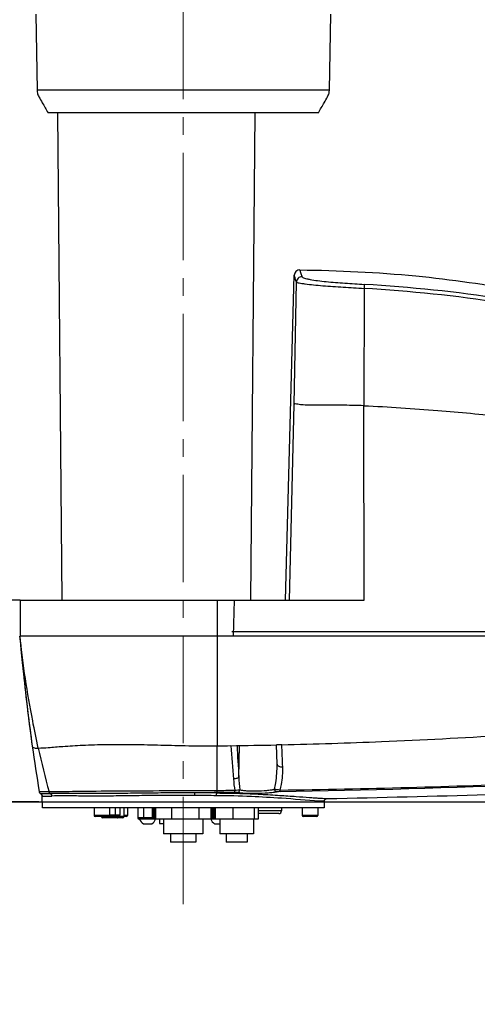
# Model space of a CAD drawing. Header units: millimetres. Extents: x 4086 to 8318, y 123 to 1549.
# Tile 22 of 54: x 6903 to 6984, y 811 to 986. Entities that reach past the tile are written whole.
import ezdxf

# ---------------------------------------------------------------- set-up
doc = ezdxf.new("R2010")
doc.units = ezdxf.units.MM
doc.linetypes.add('CENTER2', pattern=[28.575, 19.05, -3.175, 3.175, -3.175])
doc.layers.add('00_COMPONENTS', color=7, linetype='Continuous')
doc.layers.add('中心线层', color=7, linetype='CENTER2', lineweight=0)
doc.layers.add('细线层', color=7, linetype='Continuous', lineweight=0)
doc.styles.get("Standard").update_dxf_attribs({"font": 'SourceHanSansCN-Normal.ttf'})
doc.dimstyles.new('直线标注', dxfattribs={"dimtxt": 7, "dimasz": 3, "dimexe": 1.25, "dimexo": 0.625, "dimtad": 1, "dimdec": 1, "dimlfac": 2, "dimdsep": 46, "dimtxsty": 'Standard', "dimcen": 2.5, "dimadec": 0, "dimazin": 0, "dimtm": 1e-09, "dimtfac": 1, "dimtdec": 1, "dimtmove": 0, "dimatfit": 3, "dimfxl": 0, "dimarcsym": 0})

# ---------------------------------------------------------------- blocks, each defined once
blk = doc.blocks.new('*D840')
at = {"color": 0, "lineweight": -2}
for p, q in [((6720.94, 1064.57), (6703.17, 1064.57)), ((6704.42, 850.07), (6704.42, 1061.57)), ((7083.22, 847.07), (6703.17, 847.07))]:
    blk.add_line(p, q, dxfattribs=at)
at = {"color": 0}
for points in [[(6704.92, 1061.57), (6703.92, 1061.57), (6704.42, 1064.57)], [(6703.92, 850.07), (6704.92, 850.07), (6704.42, 847.07)]]:
    blk.add_solid(points, dxfattribs=at)
at = {"layer": 'Defpoints', "color": 0}
for p in [(6704.42, 1064.57), (6721.56, 1064.57), (7083.85, 847.07)]:
    blk.add_point(p, dxfattribs=at)
at = {"color": 0, "insert": (6700.16, 955.82), "char_height": 7, "attachment_point": 5, "rotation": 90}
blk.add_mtext('435.2', dxfattribs=at)
blk = doc.blocks.new('*D841')
at = {"color": 0, "lineweight": -2}
for p, q in [((6902.46, 882.98), (6763.06, 882.98)), ((6764.31, 850.13), (6764.31, 879.98)), ((6906.46, 847.13), (6763.06, 847.13))]:
    blk.add_line(p, q, dxfattribs=at)
at = {"color": 0}
for points in [[(6764.81, 879.98), (6763.81, 879.98), (6764.31, 882.98)], [(6763.81, 850.13), (6764.81, 850.13), (6764.31, 847.13)]]:
    blk.add_solid(points, dxfattribs=at)
at = {"layer": 'Defpoints', "color": 0}
for p in [(6764.31, 882.98), (6903.08, 882.98), (6907.08, 847.13)]:
    blk.add_point(p, dxfattribs=at)
at = {"color": 0, "insert": (6760.13, 861.85), "char_height": 7, "attachment_point": 5, "rotation": 90}
blk.add_mtext('72', dxfattribs=at)
blk = doc.blocks.new('*D848')
at = {"color": 0, "lineweight": -2}
for p, q in [((6824.69, 1072.07), (7146.52, 1072.07)), ((7145.27, 814.22), (7145.27, 1069.07)), ((7070.24, 811.22), (7146.52, 811.22))]:
    blk.add_line(p, q, dxfattribs=at)
at = {"color": 0}
for points in [[(7145.77, 1069.07), (7144.77, 1069.07), (7145.27, 1072.07)], [(7144.77, 814.22), (7145.77, 814.22), (7145.27, 811.22)]]:
    blk.add_solid(points, dxfattribs=at)
at = {"layer": 'Defpoints', "color": 0}
for p in [(6824.06, 1072.07), (7145.27, 1072.07), (7069.61, 811.22)]:
    blk.add_point(p, dxfattribs=at)
at = {"color": 0, "insert": (7141.01, 944.09), "char_height": 7, "attachment_point": 5, "rotation": 90}
blk.add_mtext('523.7', dxfattribs=at)
blk = doc.blocks.new('*D960')
at = {"layer": 'Defpoints', "color": 0}
for p in [(6762.11, 990.47), (6764.53, 990.47), (6903.79, 882.98)]:
    blk.add_point(p, dxfattribs=at)
at = {"layer": '细线层', "color": 0, "lineweight": -2}
for p, q in [((6762.74, 990.47), (6765.78, 990.47)), ((6764.53, 885.98), (6764.53, 987.47)), ((6903.16, 882.98), (6763.28, 882.98))]:
    blk.add_line(p, q, dxfattribs=at)
at = {"layer": '细线层', "color": 0}
for points in [[(6765.03, 987.47), (6764.03, 987.47), (6764.53, 990.47)], [(6764.03, 885.98), (6765.03, 885.98), (6764.53, 882.98)]]:
    blk.add_solid(points, dxfattribs=at)
at = {"layer": '细线层', "color": 0, "insert": (6760.28, 936.72), "char_height": 7, "attachment_point": 5, "rotation": 90}
blk.add_mtext('215', dxfattribs=at)

msp = doc.modelspace()

# ---------------------------------------------------------------- linework, layer by layer
at = {"layer": '00_COMPONENTS', "color": 7, "linetype": 'Continuous'}
for p, q in [((6905.9212, 986.9607), (6906.1567, 973.4697)), ((6958.0641, 973.4697), (6958.2996, 986.9607)), ((6958.0641, 973.4697), (6906.1567, 973.4697)), ((6956.1104, 969.4697), (6908.1104, 969.4697)), ((6910.6181, 882.9791), (6909.8735, 969.4697)), ((6944.1243, 882.9791), (6944.8693, 969.4697)), ((6950.2836, 882.9791), (6951.8205, 940.614)), ((6951.8231, 917.6954), (6952.2041, 939.4029)), ((6964.2111, 938.2893), (6964.1939, 917.4687)), ((6951.0009, 882.9736), (6951.8231, 917.6954)), ((6964.2367, 882.9791), (6964.1939, 917.4687)), ((6903.1404, 882.9791), (6903.1404, 876.5697)), ((6903.1404, 882.9791), (6964.2367, 882.9791)), ((6938.1793, 876.5697), (6938.1793, 882.9791)), ((6941.1828, 882.9791), (6940.9594, 876.5815)), ((6911.0996, 876.5709), (6903.0806, 876.5697)), ((6903.1251, 876.3816), (6903.1706, 875.8526)), ((6903.1706, 875.8526), (6903.3121, 874.2736)), ((7095.6104, 876.5697), (6911.0996, 876.5709)), ((6938.1154, 876.5697), (6938.1149, 857.0991)), ((7095.5835, 877.3197), (6940.7688, 877.3197)), ((7095.5836, 877.3197), (6940.9852, 877.3197)), ((6903.3121, 874.2736), (6903.4877, 872.4337)), ((6903.4877, 872.4337), (6903.6979, 870.3605)), ((6903.6979, 870.3605), (6903.9747, 867.7556)), ((6904.2734, 865.1121), (6904.7129, 861.5029)), ((6904.4869, 863.3205), (6904.4917, 863.2812)), ((6904.7129, 861.5029), (6904.9133, 859.9525)), ((6904.9133, 859.9525), (6905.13, 858.3348)), ((6905.13, 858.3348), (6905.3129, 857.0134)), ((6938.1145, 849.1313), (6938.115, 857.0995)), ((6941.9814, 851.5525), (6942.1247, 857.1479)), ((6948.7638, 853.8271), (6948.674, 857.2659)), ((6906.5406, 848.9738), (6906.5406, 848.9737)), ((6906.5406, 848.9737), (6906.5613, 848.892)), ((6906.5613, 848.892), (6906.6064, 848.7958)), ((6906.6064, 848.7958), (6906.6549, 848.729)), ((6906.6313, 848.7587), (6906.632, 848.7577)), ((6906.632, 848.7577), (6906.706, 848.6776)), ((6906.632, 848.7577), (6906.6368, 848.7514)), ((6906.6549, 848.729), (6906.7163, 848.6687)), ((6906.706, 848.6776), (6906.7983, 848.6135)), ((6906.7163, 848.6687), (6906.7983, 848.6134)), ((6906.7963, 848.6145), (6906.7963, 848.6145)), ((6906.8187, 848.6016), (6906.8566, 848.5758)), ((6906.882, 848.5552), (6906.9308, 848.5067)), ((6907.0472, 848.2655), (6907.0549, 848.1904)), ((6907.0549, 848.1904), (6907.2053, 848.1929)), ((6907.1104, 846.0697), (6907.0549, 848.1904)), ((6907.2053, 848.1929), (6908.7702, 848.1916)), ((6938.1144, 848.731), (6938.1145, 848.7984)), ((6957.1104, 846.0697), (6907.1104, 846.0697)), ((6916.2754, 846.0697), (6916.2754, 844.7572)), ((6919.0254, 846.0697), (6919.0254, 844.7572)), ((6920.0929, 844.8197), (6920.0929, 846.0697)), ((6920.8982, 844.8197), (6920.8982, 846.0697)), ((6921.6112, 844.5697), (6921.6112, 846.0697)), ((6922.2323, 846.0697), (6922.2323, 844.7572)), ((6924.0334, 846.0697), (6924.0334, 844.3197)), ((6925.1363, 844.3197), (6925.1363, 846.0697)), ((6926.5947, 846.0697), (6926.5947, 844.3197)), ((6926.7842, 846.0697), (6926.7842, 844.3197)), ((6927.0843, 844.0697), (6927.0843, 846.0697)), ((6927.2211, 846.0697), (6927.2211, 844.0697)), ((6930.0108, 846.0697), (6930.0108, 844.0697)), ((6934.9022, 846.0697), (6934.9022, 844.0697)), ((6937.0039, 846.0697), (6937.0039, 844.0697)), ((6937.1343, 846.0697), (6937.1343, 844.0697)), ((6937.4342, 844.3197), (6937.4342, 846.0697)), ((6937.6228, 844.3197), (6937.6228, 846.0697)), ((6937.8085, 846.0697), (6937.8085, 844.0697)), ((6940.8938, 846.0697), (6940.8938, 844.0697)), ((6944.6971, 846.0697), (6944.6971, 844.0697)), ((6945.4153, 846.0697), (6945.4153, 844.0697)), ((6949.56, 846.0697), (6949.56, 845.5697)), ((6953.2354, 846.0697), (6953.2354, 844.7572)), ((6955.9854, 846.0697), (6955.9854, 844.7572)), ((6957.0428, 847.2532), (6956.2582, 847.3011)), ((6957.1413, 847.2475), (6957.0428, 847.2532)), ((6957.1412, 847.2475), (6957.1104, 846.0697)), ((6919.0254, 844.7572), (6916.2754, 844.7572)), ((6922.0448, 844.5697), (6916.4629, 844.5697)), ((6921.3612, 844.3197), (6917.8612, 844.3197)), ((6920.8982, 844.8197), (6919.0254, 844.8197)), ((6920.439, 844.8197), (6920.439, 844.5697)), ((6922.2323, 844.7572), (6921.6095, 844.7572)), ((6926.6872, 844.3197), (6924.0334, 844.3197)), ((6927.2192, 844.3197), (6926.7842, 844.3197)), ((6937.4342, 844.3197), (6937.0019, 844.3197)), ((6937.8085, 844.3197), (6937.4571, 844.3197)), ((6949.56, 845.5697), (6945.4153, 845.5697)), ((6949.06, 845.0697), (6945.4153, 845.0697)), ((6955.9854, 844.7572), (6953.2354, 844.7572)), ((6955.7979, 844.5697), (6953.4229, 844.5697)), ((6926.9907, 844.0697), (6924.2838, 844.0697)), ((6925.0334, 843.2447), (6926.5334, 843.2447)), ((6937.1842, 844.0697), (6927.0342, 844.0697)), ((6927.884, 844.0697), (6927.884, 843.3197)), ((6927.884, 843.3197), (6928.6105, 843.3197)), ((6928.6125, 844.0697), (6928.6125, 841.4947)), ((6935.6125, 844.0697), (6935.6125, 841.4947)), ((6945.4153, 844.0697), (6937.2268, 844.0697)), ((6937.6834, 843.2447), (6938.6119, 843.2447)), ((6938.6119, 844.0697), (6938.6119, 841.4947)), ((6944.6119, 844.0697), (6944.6119, 841.4947)), ((6935.6125, 841.4947), (6928.6125, 841.4947)), ((6929.8625, 841.4947), (6929.8625, 839.9947)), ((6934.3625, 841.4947), (6934.3625, 839.9947)), ((6944.6119, 841.4947), (6938.6119, 841.4947)), ((6939.7369, 841.4947), (6939.7369, 839.9947)), ((6943.4869, 841.4947), (6943.4869, 839.9947)), ((6934.3625, 839.9947), (6929.8625, 839.9947)), ((6943.4869, 839.9947), (6939.7369, 839.9947))]:
    msp.add_line(p, q, dxfattribs=at)
for points in [[(6903.9747, 867.7556), (6904.0452, 867.1162), (6904.2734, 865.1121)], [(6906.7963, 848.6145), (6906.8186, 848.6016), (6906.882, 848.5552)], [(6906.8566, 848.5758), (6906.8892, 848.549), (6906.9163, 848.5229)], [(6906.9163, 848.5229), (6906.9379, 848.4988), (6906.9543, 848.4782), (6906.9658, 848.4624), (6906.9694, 848.4571)], [(6906.9328, 848.5048), (6906.9689, 848.4578), (6906.9976, 848.4099)], [(6906.9976, 848.4099), (6907.0275, 848.341), (6907.0472, 848.2655)]]:
    msp.add_lwpolyline(points, dxfattribs=at)
for centre, radius, start, end in [((6952.8044, 940.5878), 0.9843, 89.363736, 178.47259), ((7301.4511, 911.2587), 399.8483, 184.976984, 186.885821), ((7248.3027, 905.1393), 346.3497, 186.941458, 187.987154), ((7239.2861, 903.8999), 337.2483, 187.991474, 189.373248), ((7072.958, 893.5906), 170.6099, 192.48894, 195.182205), ((6929.1037, 1767.6126), 910.5534, 270.5670237, 270.7220998), ((6929.4667, 1741.1338), 884.0766, 270.7202176, 271.2448824), ((7984.184, 932.5461), 1046.3262, 184.1334528, 184.4587049), ((8370.0955, 936.2686), 1430.6245, 183.1706232, 183.3948204), ((6905.6719, 3255.4576), 2406.8675, 271.0386015, 273.2154972), ((6907.0414, 849.058), 0.5078, 204.110859, 209.227602), ((6907.0241, 849.0482), 0.488, 209.209956, 216.353805), ((6907.0293, 849.0528), 0.4948, 217.514884, 222.019422), ((6907.0389, 849.0614), 0.5078, 222.013337, 225.812529), ((6906.5545, 848.1789), 0.4997, 20.527628, 28.622573), ((6934.8033, 509.3112), 338.9509, 89.458753, 90.106134), ((6934.7451, 477.1087), 371.6376, 89.480553, 90.083435), ((6876.3084, 4693.6991), 3846.8246, 271.211336, 271.6355529), ((6916.4629, 844.7572), 0.1875, 180, 270), ((6917.8612, 844.5697), 0.25, 180, 270), ((6918.8379, 844.7572), 0.1875, 270, 0), ((6921.3612, 844.5697), 0.25, 270, 0), ((6922.0448, 844.7572), 0.1875, 270, 0), ((6924.2834, 844.3197), 0.25, 180, 270), ((6927.0342, 844.3197), 0.25, 180, 270), ((6937.1842, 844.3197), 0.25, 270, 0), ((6949.06, 845.5697), 0.5, 270, 0), ((6953.4229, 844.7572), 0.1875, 180, 270), ((6955.7979, 844.7572), 0.1875, 270, 0), ((6925.7834, 844.5469), 1.5028, 198.517152, 240.061662), ((6925.7834, 844.5469), 1.5028, 299.938338, 341.482848), ((6938.4334, 844.5469), 1.5028, 198.517152, 240.061662)]:
    msp.add_arc(centre, radius, start, end, dxfattribs=at)
for points, knots in [([(6906.1567, 973.4697), (6906.1597, 973.2938), (6906.1913, 973.0136), (6906.3342, 972.6296), (6906.6116, 972.0563), (6907.2228, 971.0016), (6907.7687, 970.0615), (6908.1104, 969.4697)], [0, 0, 0, 0, 0.11761561, 0.18567085, 0.27306325, 0.54314582, 1, 1, 1, 1]), ([(6956.1104, 969.4697), (6956.4521, 970.0615), (6956.9979, 971.0016), (6957.6091, 972.0563), (6957.8866, 972.6296), (6958.0295, 973.0136), (6958.061, 973.2938), (6958.0641, 973.4697)], [0, 0, 0, 0, 0.45685418, 0.72693675, 0.81432915, 0.88238439, 1, 1, 1, 1]), ([(6952.2041, 939.4028), (6952.141, 939.5865), (6952.0407, 939.8691), (6951.9116, 940.3234), (6951.8613, 940.4252), (6951.8208, 940.6379), (6951.8205, 940.614)], [0, 0, 0, 0, 0.45845209, 0.76695338, 0.94347642, 1, 1, 1, 1]), ([(6953.21, 940.3511), (6952.9604, 940.3553), (6952.4391, 940.1604), (6952.2125, 939.6508), (6952.2041, 939.4028)], [0, 0, 0, 0, 0.50145769, 1, 1, 1, 1]), ([(6952.8153, 941.5719), (6959.6874, 941.4957), (6972.9039, 940.8575), (6998.8834, 937.1481), (7017.5571, 931.8553), (7029.9311, 927.8886)], [0, 0, 0, 0, 0.26224659, 0.50415313, 1, 1, 1, 1]), ([(6952.8176, 941.5719), (6952.8177, 941.596), (6952.8592, 941.3818), (6952.9097, 941.2793), (6953.0409, 940.8213), (6953.1427, 940.5364), (6953.2067, 940.3511)], [0, 0, 0, 0, 0.05643318, 0.23275555, 0.54112714, 1, 1, 1, 1]), ([(6953.21, 940.3511), (6953.2287, 940.297), (6953.3868, 940.2049), (6953.6708, 940.0998), (6954.1083, 939.9876), (6954.8812, 939.8309), (6956.0245, 939.6579), (6957.5298, 939.4869), (6959.1537, 939.3467), (6961.414, 939.1843), (6963.1278, 939.0831), (6964.2765, 939.0103)], [0, 0, 0, 0, 0.01532578, 0.04368136, 0.08423019, 0.13461338, 0.25553567, 0.39322583, 0.54036067, 0.6918409, 1, 1, 1, 1]), ([(6952.2041, 939.4028), (6952.2356, 939.3594), (6952.4158, 939.319), (6952.7228, 939.2424), (6953.2067, 939.1722), (6954.0572, 939.0553), (6955.3101, 938.9147), (6956.9514, 938.763), (6958.7129, 938.629), (6961.1443, 938.469), (6962.9825, 938.3674), (6964.2111, 938.2894)], [0, 0, 0, 0, 0.01331615, 0.04125795, 0.08203278, 0.13301833, 0.25537616, 0.3946601, 0.54267572, 0.69416904, 1, 1, 1, 1]), ([(6964.2765, 939.0103), (6964.2706, 938.9802), (6964.2435, 938.74), (6964.2261, 938.4994), (6964.2111, 938.2894)], [0, 0, 0, 0, 0.12742003, 1, 1, 1, 1]), ([(7059.0876, 914.9663), (7051.4382, 917.8645), (7036.1463, 923.7041), (7012.8242, 931.4599), (6988.8002, 936.915), (6972.4554, 938.4922), (6964.2765, 939.0103)], [0, 0, 0, 0, 0.24973727, 0.49974091, 0.74979677, 1, 1, 1, 1]), ([(7058.9091, 914.3334), (7051.282, 917.2666), (7036, 923.0739), (7012.701, 930.7825), (6988.7079, 936.2156), (6972.3832, 937.7757), (6964.2111, 938.2894)], [0, 0, 0, 0, 0.24980989, 0.4997432, 0.74968483, 1, 1, 1, 1]), ([(6964.1939, 917.4687), (6963.5123, 917.4979), (6962.1518, 917.5339), (6960.1214, 917.5473), (6958.1347, 917.542), (6956.2446, 917.5388), (6954.606, 917.5722), (6953.2138, 917.5769), (6952.4685, 917.7228), (6951.877, 917.8185), (6951.8231, 917.6954)], [0, 0, 0, 0, 0.16518159, 0.3295431, 0.49149069, 0.646855, 0.78514626, 0.89463602, 0.96744891, 1, 1, 1, 1]), ([(6964.1938, 917.4671), (6968.5731, 917.2696), (6976.8284, 916.6801), (6989.0219, 915.6071), (7002.0236, 914.228), (7017.3848, 911.8351), (7034.3455, 908.5869), (7050.6546, 905.1728), (7064.7188, 901.9924), (7073.2006, 899.9474), (7077.1973, 898.9649)], [0, 0, 0, 0, 0.1146575, 0.21641155, 0.32016996, 0.45655607, 0.62287369, 0.77180652, 0.89235208, 1, 1, 1, 1]), ([(6906.3851, 856.6961), (6906.0295, 858.3008), (6904.6684, 864.8775), (6903.675, 871.529), (6903.1125, 876.5697)], [0, 0, 0, 0, 0.24475151, 1, 1, 1, 1]), ([(6949.6182, 857.287), (6955.5226, 857.4216), (6968.655, 857.8542), (6985.7844, 858.7404), (7001.2457, 859.7143), (7013.9137, 860.6187), (7027.1013, 861.7234), (7036.0266, 862.779), (7040.5358, 863.3461)], [0, 0, 0, 0, 0.19437861, 0.43242462, 0.56449246, 0.7042503, 0.85042103, 1, 1, 1, 1]), ([(6905.3128, 857.0137), (6905.3197, 856.967), (6905.3863, 856.865), (6905.5745, 856.7438), (6905.9257, 856.6798), (6906.2087, 856.6863), (6906.3851, 856.6961)], [0, 0, 0, 0, 0.11867522, 0.28666338, 0.55481356, 1, 1, 1, 1]), ([(6906.385, 856.696), (6906.9721, 856.7156), (6908.4177, 856.8239), (6911.0323, 857.0381), (6914.4881, 857.241), (6917.087, 857.3184), (6918.5117, 857.3418)], [0, 0, 0, 0, 0.14509604, 0.35790874, 0.64803925, 1, 1, 1, 1]), ([(6918.5117, 857.3418), (6920.1263, 857.3682), (6923.3419, 857.3666), (6928.1996, 857.2354), (6933.1183, 857.1004), (6936.4391, 857.0827), (6938.1149, 857.0995)], [0, 0, 0, 0, 0.24708152, 0.49194, 0.74356432, 1, 1, 1, 1]), ([(6948.3259, 849.4128), (6948.411, 849.7746), (6948.6998, 851.2279), (6948.7927, 852.7182), (6948.7638, 853.8271)], [0, 0, 0, 0, 0.25098544, 1, 1, 1, 1]), ([(6948.7638, 853.8271), (6948.7655, 853.763), (6948.8419, 853.6105), (6949.0845, 853.4663), (6949.4084, 853.3777), (6949.6512, 853.3628), (6949.7742, 853.3659)], [0, 0, 0, 0, 0.16123814, 0.39312667, 0.69075411, 1, 1, 1, 1]), ([(6949.3182, 849.2388), (6949.4093, 849.5767), (6949.7171, 850.9299), (6949.816, 852.3296), (6949.7742, 853.3659)], [0, 0, 0, 0, 0.2522968, 1, 1, 1, 1]), ([(6941.9814, 851.5527), (6941.9548, 851.5029), (6941.8446, 851.4089), (6941.5288, 851.2629), (6941.2337, 851.2164), (6941.0243, 851.2041)], [0, 0, 0, 0, 0.16212171, 0.39771165, 1, 1, 1, 1]), ([(6949.3182, 849.2388), (6956.9283, 849.3444), (6972.1571, 849.6827), (7002.6131, 850.6807), (7025.4516, 851.7642), (7040.6635, 852.6956)], [0, 0, 0, 0, 0.24976257, 0.4998628, 1, 1, 1, 1]), ([(6942.1581, 849.299), (6942.3208, 849.2541), (6942.7182, 849.1885), (6943.7042, 849.0987), (6945.1393, 849.0783), (6946.6, 849.1469), (6947.6695, 849.2753), (6948.1275, 849.3611), (6948.326, 849.4128)], [0, 0, 0, 0, 0.08165593, 0.19412526, 0.47903198, 0.77501306, 0.90078321, 1, 1, 1, 1]), ([(6949.3182, 849.2388), (6949.1286, 849.2567), (6948.7949, 849.2962), (6948.4635, 849.3643), (6948.3259, 849.4128)], [0, 0, 0, 0, 0.56629483, 1, 1, 1, 1]), ([(6948.7604, 848.9301), (6948.6514, 848.9361), (6948.4262, 849.061), (6948.3368, 849.2921), (6948.326, 849.4128)], [0, 0, 0, 0, 0.47374308, 1, 1, 1, 1]), ([(6906.5855, 848.9681), (6906.5743, 848.9688), (6906.5638, 848.9725), (6906.5409, 848.9699), (6906.5406, 848.9738)], [0, 0, 0, 0, 0.74075683, 1, 1, 1, 1]), ([(6908.3026, 848.9097), (6907.9159, 848.9181), (6907.3435, 848.935), (6906.7711, 848.9567), (6906.5855, 848.9681)], [0, 0, 0, 0, 0.67533116, 1, 1, 1, 1]), ([(6906.7973, 848.6154), (6906.7987, 848.6151), (6906.8089, 848.6136), (6906.8191, 848.6134), (6906.8278, 848.6132)], [0, 0, 0, 0, 0.14474414, 1, 1, 1, 1]), ([(6906.8278, 848.6132), (6906.8361, 848.6131), (6906.8831, 848.6133), (6906.9302, 848.6146), (6906.9691, 848.6151)], [0, 0, 0, 0, 0.17463354, 1, 1, 1, 1]), ([(6906.9691, 848.6151), (6906.9808, 848.6153), (6907.0341, 848.6159), (6907.0874, 848.6162), (6907.1289, 848.6164)], [0, 0, 0, 0, 0.2207975, 1, 1, 1, 1]), ([(6907.1289, 848.6164), (6907.2119, 848.6168), (6907.6777, 848.6188), (6908.1434, 848.6185), (6908.5262, 848.6182)], [0, 0, 0, 0, 0.17814381, 1, 1, 1, 1]), ([(6908.5262, 848.6182), (6908.4465, 848.6646), (6908.3566, 848.7632), (6908.3115, 848.8791), (6908.3026, 848.9097)], [0, 0, 0, 0, 0.74312788, 1, 1, 1, 1]), ([(6938.1145, 849.1312), (6935.0621, 849.1134), (6929.0969, 849.0915), (6920.7445, 849.0552), (6913.8596, 848.9994), (6909.8878, 848.9237), (6908.3027, 848.9096)], [0, 0, 0, 0, 0.30716523, 0.6002648, 0.84049564, 1, 1, 1, 1]), ([(6934.2039, 848.7458), (6932.853, 848.7366), (6930.1685, 848.7419), (6926.198, 848.7151), (6922.3767, 848.665), (6917.8682, 848.6249), (6913.2794, 848.628), (6909.8925, 848.6222), (6908.5263, 848.6184)], [0, 0, 0, 0, 0.15782951, 0.31363269, 0.46388447, 0.60431471, 0.84037898, 1, 1, 1, 1]), ([(6908.5263, 848.6183), (6908.5983, 848.5765), (6908.7226, 848.4486), (6908.7681, 848.2775), (6908.7702, 848.1916)], [0, 0, 0, 0, 0.49227122, 1, 1, 1, 1]), ([(6934.1755, 848.2615), (6932.8408, 848.2595), (6930.1875, 848.3038), (6926.2648, 848.2873), (6922.491, 848.2205), (6918.962, 848.1799), (6915.7687, 848.1874), (6912.4091, 848.1961), (6910.123, 848.1998), (6908.7701, 848.1916)], [0, 0, 0, 0, 0.15760291, 0.3133228, 0.46317662, 0.60329142, 0.73005564, 0.84024307, 1, 1, 1, 1]), ([(6934.1678, 848.2615), (6934.1678, 848.3228), (6934.17, 848.4314), (6934.1751, 848.5765), (6934.1884, 848.674), (6934.1924, 848.7312), (6934.2039, 848.7458)], [0, 0, 0, 0, 0.3773537, 0.67153426, 0.8852762, 1, 1, 1, 1]), ([(6956.2582, 847.3011), (6954.022, 847.4457), (6950.01, 847.7732), (6943.9264, 848.1371), (6940.0736, 848.2269), (6938.0052, 848.247)], [0, 0, 0, 0, 0.36772709, 0.66054918, 1, 1, 1, 1]), ([(6938.0053, 848.247), (6938.0069, 848.356), (6938.0177, 848.5069), (6938.064, 848.6644), (6938.0952, 848.722), (6938.1145, 848.7309)], [0, 0, 0, 0, 0.64733005, 0.87397383, 1, 1, 1, 1]), ([(6938.1128, 848.7307), (6939.4562, 848.7177), (6942.0511, 848.6709), (6945.7688, 848.5245), (6949.1087, 848.3267), (6951.9761, 848.1227), (6954.0399, 847.971), (6955.3884, 847.8763), (6956.1793, 847.824), (6956.7557, 847.7852), (6957.2732, 847.7578), (6957.3996, 847.7437), (6957.6607, 847.7355), (6957.6311, 847.7342)], [0, 0, 0, 0, 0.20619215, 0.3982621, 0.57098782, 0.71956774, 0.83969047, 0.88798087, 0.92796216, 0.95932918, 0.98191165, 0.99545268, 1, 1, 1, 1]), ([(6938.1144, 848.7984), (6938.1198, 848.8334), (6938.1146, 848.9451), (6938.116, 849.0556), (6938.1145, 849.1312)], [0, 0, 0, 0, 0.31883627, 1, 1, 1, 1]), ([(6941.2803, 848.8457), (6941.0107, 848.8415), (6939.9559, 848.8254), (6938.9012, 848.8101), (6938.1161, 848.7991)], [0, 0, 0, 0, 0.25568458, 1, 1, 1, 1]), ([(6941.2552, 848.8454), (6941.2602, 848.8549), (6941.2631, 848.8883), (6941.2733, 848.9895), (6941.2736, 849.0823), (6941.2742, 849.1525)], [0, 0, 0, 0, 0.10382531, 0.31673713, 1, 1, 1, 1]), ([(6942.1581, 849.2989), (6942.11, 849.2803), (6941.9914, 849.2506), (6941.6976, 849.1947), (6941.4509, 849.1683), (6941.2742, 849.1525)], [0, 0, 0, 0, 0.17232691, 0.4071588, 1, 1, 1, 1]), ([(6941.7136, 848.8155), (6941.6891, 848.8205), (6941.5461, 848.8451), (6941.4002, 848.8478), (6941.2803, 848.8457)], [0, 0, 0, 0, 0.17292208, 1, 1, 1, 1]), ([(6941.7136, 848.8156), (6941.8267, 848.8241), (6942.0564, 848.9435), (6942.1504, 849.1793), (6942.1581, 849.2989)], [0, 0, 0, 0, 0.48606859, 1, 1, 1, 1]), ([(6948.7604, 848.9299), (6948.5328, 848.8763), (6948.0082, 848.7925), (6946.7857, 848.6622), (6945.1171, 848.5946), (6943.4787, 848.6143), (6942.353, 848.7045), (6941.8998, 848.7703), (6941.7136, 848.8155)], [0, 0, 0, 0, 0.09909967, 0.22483939, 0.52119814, 0.80644564, 0.91876915, 1, 1, 1, 1]), ([(6949.2988, 848.9856), (6949.2468, 848.9846), (6949.0665, 848.9766), (6948.8857, 848.9587), (6948.7604, 848.9301)], [0, 0, 0, 0, 0.28819371, 1, 1, 1, 1]), ([(6949.2988, 848.9856), (6949.3036, 848.9955), (6949.3073, 849.0264), (6949.3158, 849.1101), (6949.3172, 849.1844), (6949.3182, 849.2388)], [0, 0, 0, 0, 0.12917597, 0.35805962, 1, 1, 1, 1]), ([(6957.2956, 847.5959), (6957.3164, 847.6158), (6957.4115, 847.6935), (6957.5374, 847.7322), (6957.6311, 847.7343)], [0, 0, 0, 0, 0.2349637, 1, 1, 1, 1]), ([(6957.1413, 847.2475), (6957.1429, 847.3031), (6957.1576, 847.3765), (6957.1866, 847.4437), (6957.1944, 847.4595)], [0, 0, 0, 0, 0.76006347, 1, 1, 1, 1]), ([(6918.482, 844.3197), (6918.4736, 844.3197), (6918.4591, 844.3517), (6918.4496, 844.3993), (6918.4406, 844.4794), (6918.439, 844.5378), (6918.439, 844.5697)], [0, 0, 0, 0, 0.09745561, 0.31373967, 0.63014357, 1, 1, 1, 1]), ([(6920.439, 844.5697), (6920.439, 844.5378), (6920.4407, 844.4794), (6920.4497, 844.3993), (6920.4592, 844.3517), (6920.4737, 844.3197), (6920.4821, 844.3197)], [0, 0, 0, 0, 0.36985643, 0.68626033, 0.90254439, 1, 1, 1, 1]), ([(6925.2287, 844.0697), (6925.196, 844.0697), (6925.141, 844.1774), (6925.1363, 844.2601), (6925.1363, 844.3197)], [0, 0, 0, 0, 0.35431074, 1, 1, 1, 1]), ([(6926.5947, 844.3197), (6926.5947, 844.2982), (6926.5988, 844.2246), (6926.6124, 844.1475), (6926.6409, 844.1032)], [0, 0, 0, 0, 0.28999714, 1, 1, 1, 1]), ([(6937.5302, 844.0697), (6937.5493, 844.0697), (6937.5918, 844.1143), (6937.6036, 844.1629), (6937.6104, 844.1947)], [0, 0, 0, 0, 0.36922138, 1, 1, 1, 1]), ([(6926.6409, 844.1032), (6926.6442, 844.0981), (6926.6554, 844.0826), (6926.6738, 844.0697), (6926.6872, 844.0697)], [0, 0, 0, 0, 0.31037712, 1, 1, 1, 1])]:
    msp.add_open_spline(points, degree=3, knots=knots, dxfattribs=at)
for points in [[(6949.6182, 857.2869), (6949.3034, 857.2797), (6948.9886, 857.2727), (6948.6737, 857.2659)], [(6949.7742, 853.3659), (6949.7227, 854.6729), (6949.6706, 855.9799), (6949.6182, 857.2869)], [(6941.0243, 851.2041), (6941.0777, 850.5172), (6941.1589, 849.8317), (6941.2742, 849.1525)], [(6941.9814, 851.5527), (6942.0118, 850.7998), (6942.0675, 850.047), (6942.1581, 849.2989)], [(6906.5406, 848.9738), (6906.5476, 848.9314), (6906.5603, 848.8897), (6906.5779, 848.8505)], [(6906.685, 848.6973), (6906.7176, 848.6656), (6906.7546, 848.638), (6906.7945, 848.6163)], [(6906.9311, 848.5065), (6906.8925, 848.5503), (6906.8457, 848.5883), (6906.7945, 848.6163)], [(6906.9931, 848.4182), (6906.9759, 848.4498), (6906.9549, 848.4795), (6906.9311, 848.5065)], [(6907.0549, 848.1904), (6907.0534, 848.246), (6907.042, 848.302), (6907.0225, 848.3541)], [(6938.1145, 848.7984), (6936.811, 848.7796), (6935.5075, 848.7623), (6934.204, 848.7459)], [(6941.2742, 849.1525), (6940.221, 849.1444), (6939.1678, 849.1374), (6938.1145, 849.1313)], [(6957.1944, 847.4595), (6957.2196, 847.5101), (6957.2547, 847.5567), (6957.2956, 847.5959)], [(6937.6104, 844.1947), (6937.6191, 844.2356), (6937.6228, 844.2778), (6937.6228, 844.3197)]]:
    msp.add_open_spline(points, degree=3, dxfattribs=at)
at = {"layer": '中心线层'}
msp.add_line((6932.1104, 829.002), (6932.1104, 1076.2677), dxfattribs=at)

# ---------------------------------------------------------------- dimensions: what is measured, and where the dimension line sits
for base, p1, p2, text, picture, middle in [((7145.2667, 1072.0718), (7069.6104, 811.2197), (6824.0641, 1072.0718), '523.7', '*D848', (7145.2667, 944.0947)), ((6764.3134, 882.9791), (6907.0826, 847.13), (6903.0806, 882.9791), '72', '*D841', (6764.3134, 861.8504))]:
    dim = msp.add_linear_dim(base=base, p1=p1, p2=p2, angle=90, text=text, dimstyle='直线标注', override={"dimtxsty": 'Standard'})
    dim.commit()
    dim.dimension.update_dxf_attribs({"geometry": picture, "text_midpoint": middle, "dimtype": 160})
dim = msp.add_linear_dim(base=(6704.4197, 1064.5718), p1=(7083.8477, 847.0697), p2=(6721.5641, 1064.5718), angle=90, text='435.2', dimstyle='直线标注', override={"dimtxsty": 'Standard'})
dim.commit()
dim.dimension.update_dxf_attribs({"geometry": '*D840', "text_midpoint": (6700.1639, 955.8207)})
at = {"layer": '细线层'}
dim = msp.add_linear_dim(base=(6764.5308, 990.4697), p1=(6903.7892, 882.9791), p2=(6762.1104, 990.4697), angle=90, dimstyle='直线标注', dxfattribs=at)
dim.commit()
dim.dimension.update_dxf_attribs({"geometry": '*D960', "text_midpoint": (6760.2798, 936.7244)})

doc.saveas('drawing.dxf')
